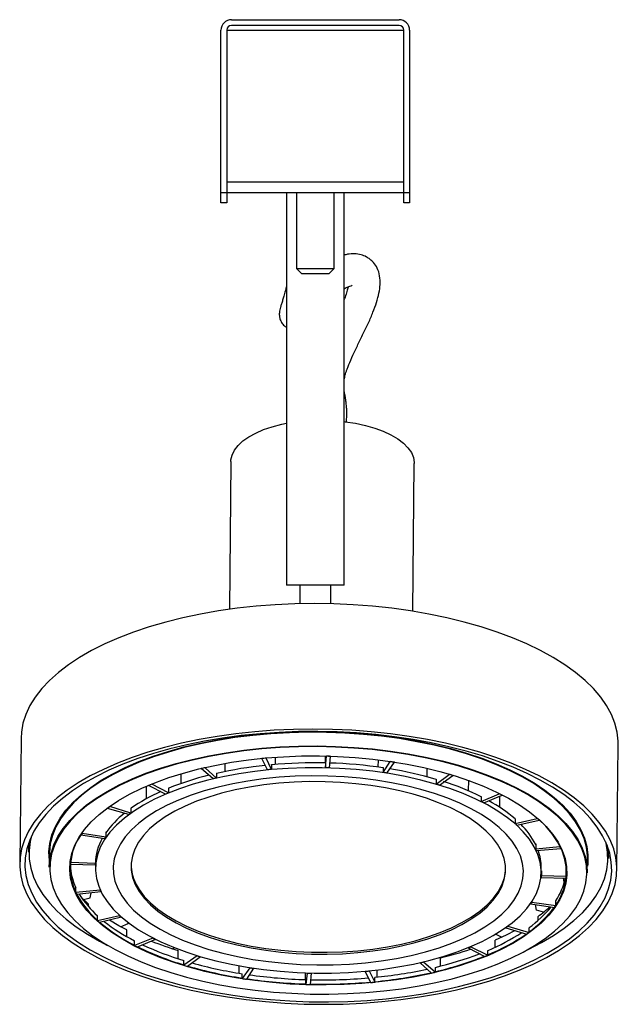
# Model space of a CAD drawing. Header units: millimetres. Extents: x -112 to 987, y -57 to 768.
# Tile 2 of 4: x 344 to 458, y 266 to 454. Entities that reach past the tile are written whole.
import ezdxf

# ---------------------------------------------------------------- set-up
doc = ezdxf.new("R2010")
doc.units = ezdxf.units.MM

msp = doc.modelspace()

# ---------------------------------------------------------------- linework, layer by layer
at = {"color": 7, "linetype": 'Continuous', "lineweight": 25}
for p, q in [((384.2, 453.72), (416.2, 453.72)), ((382.2, 420.72), (382.2, 451.72)), ((383.3, 451.72), (417.1, 451.72)), ((383.3, 451.72), (383.3, 420.72)), ((416.2, 452.62), (384.2, 452.62)), ((417.1, 420.72), (417.1, 451.72)), ((418.2, 451.72), (418.2, 420.72)), ((383.3, 422.72), (417.1, 422.72)), ((382.2, 418.72), (382.2, 420.72)), ((382.2, 420.72), (383.3, 420.72)), ((383.3, 420.72), (417.1, 420.72)), ((383.3, 420.72), (383.3, 418.72)), ((394.7, 420.72), (394.7, 345.72)), ((396.6, 420.72), (396.6, 406.18)), ((403.8, 406.18), (403.8, 420.72)), ((405.7, 345.72), (405.7, 420.72)), ((417.1, 420.72), (418.2, 420.72)), ((417.1, 418.72), (417.1, 420.72)), ((418.2, 420.72), (418.2, 418.72)), ((383.3, 418.72), (382.2, 418.72)), ((418.2, 418.72), (417.1, 418.72)), ((396.6, 406.18), (397.6, 405.18)), ((396.6, 406.18), (397.59, 406.18)), ((397.59, 406.18), (403.8, 406.18)), ((402.8, 405.18), (403.8, 406.18)), ((398.32, 405.18), (397.6, 405.18)), ((402.8, 405.18), (398.32, 405.18)), ((384.1, 369.34), (383.8, 341.11)), ((418.8, 340.74), (419.1, 368.97)), ((419.09, 369.16), (419.1, 368.97)), ((405.7, 345.72), (394.7, 345.72)), ((397.23, 345.72), (397.23, 342.17)), ((403.18, 342.16), (403.18, 345.72)), ((344.04, 316.52), (343.78, 292.56)), ((457.78, 291.35), (458.03, 315.31)), ((390.01, 312.59), (390.01, 312.64)), ((391.08, 310.46), (390.01, 312.59)), ((390.81, 312.67), (390.81, 312.72)), ((391.81, 310.52), (390.81, 312.67)), ((392.57, 312.86), (392.56, 311.48)), ((402.08, 313.1), (402.07, 311.77)), ((402.15, 310.87), (402.31, 313.05)), ((402.31, 313.05), (402.31, 313.1)), ((402.89, 310.85), (403.13, 313.03)), ((403.13, 313.03), (403.13, 313.08)), ((412.17, 312.39), (412.16, 310.98)), ((378.44, 310.68), (378.44, 310.73)), ((380.68, 308.73), (378.44, 310.68)), ((379.17, 310.85), (379.17, 310.9)), ((381.33, 308.89), (379.17, 310.85)), ((382.94, 311.67), (382.93, 310.12)), ((391.82, 311.45), (391.81, 310.52)), ((391.83, 311.42), (391.82, 311.45)), ((402.16, 311.79), (402.15, 310.87)), ((402.16, 311.76), (402.16, 311.79)), ((413.12, 310.84), (413.14, 310.87)), ((413.13, 309.94), (414.5, 312.02)), ((413.14, 310.87), (413.13, 309.94)), ((413.84, 309.83), (415.29, 311.9)), ((414.5, 312.02), (414.5, 312.07)), ((415.29, 311.9), (415.29, 311.95)), ((421.5, 310.75), (421.48, 309.14)), ((374.53, 309.69), (374.51, 307.82)), ((381.34, 309.81), (381.33, 308.89)), ((381.37, 309.79), (381.34, 309.81)), ((423.24, 308.64), (423.27, 308.67)), ((423.26, 307.74), (425.76, 309.58)), ((423.27, 308.67), (423.26, 307.74)), ((423.89, 307.55), (426.46, 309.37)), ((425.76, 309.58), (425.76, 309.63)), ((426.46, 309.37), (426.46, 309.42)), ((429.41, 308.45), (429.39, 306.45)), ((367.92, 307.31), (367.9, 304.89)), ((368.39, 307.44), (368.39, 307.51)), ((371.64, 305.82), (368.39, 307.44)), ((369, 307.7), (369, 307.76)), ((372.18, 306.05), (369, 307.7)), ((372.19, 306.97), (372.18, 306.05)), ((372.23, 306.95), (372.19, 306.97)), ((431.83, 305.32), (431.87, 305.34)), ((431.86, 304.42), (435.32, 305.89)), ((431.87, 305.34), (431.86, 304.42)), ((432.36, 304.16), (435.88, 305.6)), ((435.32, 305.89), (435.32, 305.95)), ((435.38, 305.4), (435.36, 303.31)), ((435.88, 305.6), (435.88, 305.67)), ((360.56, 303.1), (360.56, 303.19)), ((364.58, 301.92), (360.56, 303.1)), ((361, 303.42), (361, 303.51)), ((364.98, 302.2), (361, 303.42)), ((364.99, 303.13), (364.98, 302.2)), ((365.04, 303.11), (364.99, 303.13)), ((363.54, 302.23), (363.53, 301.96)), ((438.3, 301.11), (438.35, 301.12)), ((438.34, 300.2), (442.52, 301.19)), ((438.35, 301.12), (438.34, 300.2)), ((442.52, 301.19), (442.52, 301.28)), ((442.9, 300.85), (442.91, 300.94)), ((438.68, 299.89), (442.9, 300.85)), ((355.46, 297.95), (355.46, 298.04)), ((360, 297.28), (355.46, 297.95)), ((355.7, 298.32), (355.71, 298.41)), ((360.22, 297.61), (355.7, 298.32)), ((360.23, 298.53), (360.22, 297.61)), ((360.28, 298.52), (360.23, 298.53)), ((345.47, 296.46), (345.46, 294.73)), ((442.22, 296.28), (442.27, 296.29)), ((442.27, 296.29), (442.26, 295.37)), ((442.26, 295.37), (446.88, 295.83)), ((442.42, 295.03), (447.06, 295.45)), ((446.88, 295.83), (446.88, 295.91)), ((447.06, 295.45), (447.06, 295.54)), ((456.15, 293.55), (456.17, 295.29)), ((349.45, 294.51), (349.43, 291.88)), ((358.23, 293.5), (358.22, 292.58)), ((358.29, 293.5), (358.23, 293.5)), ((452.12, 290.79), (452.15, 293.42)), ((353.45, 292.35), (353.45, 292.44)), ((358.19, 292.24), (353.45, 292.35)), ((353.48, 292.73), (353.48, 292.82)), ((358.22, 292.58), (353.48, 292.73)), ((358.23, 292.62), (358.22, 291.7)), ((358.26, 293.16), (358.23, 293.16)), ((443.32, 290.8), (443.33, 291.72)), ((443.32, 291.18), (443.36, 291.18)), ((443.32, 290.84), (443.33, 290.84)), ((443.33, 290.84), (443.32, 289.91)), ((443.32, 289.91), (448.06, 289.76)), ((443.36, 291.18), (443.35, 290.25)), ((443.35, 290.25), (448.09, 290.14)), ((447.71, 289.01), (447.54, 289.78)), ((448.09, 290.14), (448.1, 291.07)), ((448.12, 291.25), (448.1, 291.07)), ((448.12, 291.07), (448.22, 291.06)), ((448.12, 290.69), (448.22, 290.68)), ((354.48, 287.04), (354.49, 287.96)), ((447.75, 289.01), (447.71, 289.01)), ((447.96, 289.14), (447.8, 289)), ((359.12, 287.46), (354.48, 287.04)), ((359.28, 287.13), (354.66, 286.67)), ((355.95, 285.72), (357.23, 286.01)), ((357.23, 286.01), (357.43, 286.94)), ((359.12, 287.59), (359.12, 287.46)), ((359.28, 287.24), (359.28, 287.13)), ((356.89, 284.35), (356.9, 284.82)), ((441.33, 284.97), (441.32, 284.88)), ((441.32, 284.88), (445.84, 284.18)), ((441.55, 285.3), (441.55, 285.21)), ((441.55, 285.21), (446.09, 284.54)), ((442.43, 283.68), (442.23, 284.74)), ((446.09, 284.54), (446.1, 285.46)), ((362.86, 282.6), (358.64, 281.64)), ((358.64, 281.64), (358.65, 282.56)), ((363.2, 282.29), (359.02, 281.3)), ((362.86, 282.66), (362.86, 282.6)), ((363.2, 282.35), (363.2, 282.29)), ((443.78, 283.29), (442.43, 283.68)), ((442.72, 281.68), (442.72, 282.47)), ((363.04, 280.5), (364.5, 281.1)), ((364.5, 281.1), (364.53, 281.27)), ((436.56, 280.34), (436.56, 280.29)), ((436.56, 280.29), (440.55, 279.07)), ((436.96, 280.63), (436.96, 280.58)), ((436.96, 280.58), (440.99, 279.39)), ((440.99, 279.39), (441, 280.31)), ((364.21, 278.61), (364.22, 279.87)), ((369.18, 278.33), (365.67, 276.89)), ((369.18, 278.37), (369.18, 278.33)), ((435.76, 278.48), (434.59, 279.06)), ((365.67, 276.89), (365.67, 277.81)), ((369.69, 278.07), (366.22, 276.61)), ((369.69, 278.11), (369.69, 278.07)), ((372.95, 276.29), (373.26, 276.51)), ((429.36, 276.48), (429.36, 276.44)), ((429.36, 276.44), (432.54, 274.8)), ((429.91, 276.71), (429.91, 276.67)), ((429.91, 276.67), (433.15, 275.05)), ((434.54, 276.58), (434.56, 277.95)), ((374.02, 274.38), (374.04, 275.94)), ((377.66, 274.94), (375.08, 273.12)), ((378.29, 274.75), (375.78, 272.91)), ((377.66, 274.97), (377.66, 274.94)), ((378.29, 274.78), (378.29, 274.75)), ((424.07, 272.97), (424.09, 274.58)), ((425.1, 274.82), (425, 274.92)), ((433.15, 275.05), (433.16, 275.97)), ((375.08, 273.12), (375.09, 274.05)), ((385.66, 271.61), (385.68, 273.03)), ((387.71, 272.69), (387.71, 272.66)), ((420.21, 273.63), (420.21, 273.6)), ((420.21, 273.6), (422.37, 271.64)), ((420.87, 273.79), (420.87, 273.76)), ((420.87, 273.76), (423.11, 271.81)), ((423.11, 271.81), (423.11, 272.73)), ((387.71, 272.66), (386.25, 270.59)), ((386.25, 270.59), (386.26, 271.51)), ((388.42, 272.55), (387.04, 270.47)), ((388.42, 272.58), (388.42, 272.55)), ((398.33, 270.39), (398.35, 271.68)), ((398.65, 271.65), (398.41, 269.46)), ((398.65, 271.67), (398.65, 271.65)), ((399.39, 271.63), (399.24, 269.44)), ((399.39, 271.65), (399.39, 271.63)), ((409.73, 271.99), (409.73, 271.97)), ((409.73, 271.97), (410.73, 269.82)), ((410.46, 272.06), (410.46, 272.04)), ((410.46, 272.04), (411.54, 269.9)), ((411.54, 269.9), (411.55, 270.82)), ((412.01, 270.87), (412.03, 272.23)), ((398.41, 269.46), (398.42, 270.39))]:
    msp.add_line(p, q, dxfattribs=at)
at = {"color": 7, "linetype": 'Continuous', "lineweight": 25, "flags": 128}
for points in [[(384.1, 369.34), (384.11, 369.63), (384.32, 370.58), (384.77, 371.51), (385.46, 372.41), (386.37, 373.26), (387.5, 374.05), (388.82, 374.78), (390.33, 375.42), (391.99, 375.98), (393.79, 376.44), (394.7, 376.63)], [(405.7, 376.96), (405.9, 376.94), (407.88, 376.63), (409.77, 376.22), (411.54, 375.71), (413.17, 375.11), (414.64, 374.42), (415.93, 373.66), (417.02, 372.84), (417.89, 371.97), (418.53, 371.05), (418.93, 370.11), (419.09, 369.16)], [(458.03, 315.31), (458.02, 315.91), (457.83, 317.63), (457.4, 319.35), (456.73, 321.04), (455.81, 322.72), (454.67, 324.36), (453.29, 325.97), (451.69, 327.54), (449.87, 329.06), (447.84, 330.52), (445.62, 331.91), (443.2, 333.24), (440.6, 334.5), (437.83, 335.68), (434.91, 336.77), (431.84, 337.77), (428.63, 338.68), (425.31, 339.49), (421.89, 340.2), (418.37, 340.8), (414.79, 341.3), (411.14, 341.69), (407.45, 341.97), (403.73, 342.14), (400, 342.2), (396.28, 342.14), (392.57, 341.97), (388.9, 341.69), (385.29, 341.3), (381.74, 340.8), (378.27, 340.2), (374.9, 339.49), (371.65, 338.68), (368.51, 337.77), (365.52, 336.77), (362.68, 335.68), (360.01, 334.5), (357.51, 333.24), (355.19, 331.91), (353.08, 330.52), (351.16, 329.06), (349.47, 327.54), (347.99, 325.97), (346.74, 324.36), (345.72, 322.72), (344.94, 321.04), (344.4, 319.35), (344.1, 317.63), (344.04, 316.52)], [(343.79, 291.96), (343.98, 290.24), (344.41, 288.53), (345.09, 286.83), (346, 285.15), (347.15, 283.51), (348.52, 281.9), (350.12, 280.33), (351.94, 278.81), (353.97, 277.35), (356.2, 275.96), (358.61, 274.63), (361.21, 273.37), (363.98, 272.2), (366.91, 271.1), (369.98, 270.1), (373.18, 269.19), (376.5, 268.38), (379.92, 267.67), (383.44, 267.07), (387.03, 266.57), (390.67, 266.18), (394.36, 265.9), (398.08, 265.73), (401.81, 265.67), (405.54, 265.73), (409.24, 265.9), (412.91, 266.18), (416.53, 266.57), (420.07, 267.07), (423.54, 267.67), (426.91, 268.38), (430.17, 269.19), (433.3, 270.1), (436.29, 271.1), (439.13, 272.2), (441.81, 273.37), (444.31, 274.63), (446.62, 275.96), (448.74, 277.35), (450.65, 278.81), (452.35, 280.33), (453.82, 281.9), (455.07, 283.51), (456.09, 285.15), (456.87, 286.83), (457.41, 288.53), (457.71, 290.24), (457.77, 291.96), (457.58, 293.68), (457.15, 295.39), (456.47, 297.08), (455.56, 298.76), (454.41, 300.4), (453.03, 302.01), (451.43, 303.58), (449.62, 305.1), (447.59, 306.56), (445.36, 307.96), (442.95, 309.29), (440.35, 310.54), (437.58, 311.72), (434.65, 312.81), (431.58, 313.81), (428.38, 314.72), (425.06, 315.53), (421.63, 316.24), (418.12, 316.84), (414.53, 317.34), (410.89, 317.73), (407.19, 318.01), (403.48, 318.18), (399.75, 318.24), (396.02, 318.18), (392.32, 318.01), (388.65, 317.73), (385.03, 317.34), (381.48, 316.84), (378.02, 316.24), (374.65, 315.53), (371.39, 314.72), (368.26, 313.81), (365.27, 312.81), (362.43, 311.72), (359.75, 310.54), (357.25, 309.29), (354.94, 307.96), (352.82, 306.56), (350.91, 305.1), (349.21, 303.58), (347.73, 302.01), (346.48, 300.4), (345.47, 298.76), (344.68, 297.08), (344.14, 295.39), (343.85, 293.68), (343.79, 291.96)], [(344.79, 291.96), (344.98, 290.25), (345.41, 288.55), (346.09, 286.87), (347, 285.2), (348.15, 283.57), (349.53, 281.98), (351.14, 280.42), (352.96, 278.92), (354.99, 277.48), (357.22, 276.1), (359.64, 274.78), (362.24, 273.55), (365.01, 272.39), (367.94, 271.32), (371.01, 270.34), (374.2, 269.45), (377.52, 268.67), (380.94, 267.98), (384.44, 267.4), (388.02, 266.92), (391.65, 266.56), (395.32, 266.31), (399.02, 266.17), (402.72, 266.14), (406.41, 266.22), (410.08, 266.42), (413.71, 266.73), (417.28, 267.15), (420.78, 267.68), (424.2, 268.31), (427.51, 269.05), (430.7, 269.88), (433.76, 270.82), (436.68, 271.84), (439.44, 272.96), (442.04, 274.16), (444.45, 275.43), (446.67, 276.78), (448.69, 278.19), (450.5, 279.67), (452.1, 281.19), (453.46, 282.77), (454.6, 284.38), (455.51, 286.03), (456.17, 287.71), (456.59, 289.4), (456.77, 291.1), (456.7, 292.81), (456.39, 294.51), (455.84, 296.21), (455.04, 297.88), (454.01, 299.53), (452.74, 301.14), (451.25, 302.72), (449.54, 304.25), (447.61, 305.72), (445.48, 307.13), (443.15, 308.48), (440.64, 309.76), (437.95, 310.95), (435.1, 312.07), (432.11, 313.1), (428.97, 314.03), (425.71, 314.87), (422.34, 315.6), (418.88, 316.24), (415.34, 316.77), (411.73, 317.18), (408.08, 317.49), (404.39, 317.69), (400.69, 317.78), (396.99, 317.75), (393.31, 317.61), (389.66, 317.35), (386.05, 316.99), (382.51, 316.51), (379.06, 315.93), (375.69, 315.25), (372.44, 314.46), (369.31, 313.57), (366.32, 312.59), (363.47, 311.52), (360.8, 310.37), (358.29, 309.13), (355.97, 307.82), (353.85, 306.44), (351.94, 304.99), (350.23, 303.49), (348.75, 301.94), (347.5, 300.34), (346.47, 298.71), (345.69, 297.05), (345.15, 295.36), (344.85, 293.66), (344.79, 291.96)], [(349.44, 293.12), (349.44, 293.14), (349.36, 294.78), (349.52, 296.41), (349.94, 298.03), (350.59, 299.64), (351.48, 301.21), (352.61, 302.76), (353.97, 304.26), (355.55, 305.71), (357.34, 307.11), (359.35, 308.45), (361.55, 309.71), (363.94, 310.9), (366.5, 312.02), (369.23, 313.04), (372.11, 313.98), (375.12, 314.82), (378.26, 315.56), (381.5, 316.2), (384.84, 316.73), (388.25, 317.16), (391.72, 317.47), (395.24, 317.68), (398.78, 317.77), (402.33, 317.75), (405.87, 317.61), (409.39, 317.37), (412.87, 317.01), (416.29, 316.54), (419.64, 315.97), (422.9, 315.29), (426.05, 314.51), (429.09, 313.63), (431.98, 312.66), (434.73, 311.6), (437.32, 310.45), (439.73, 309.23), (441.96, 307.94), (443.99, 306.58), (445.82, 305.16), (447.43, 303.69), (448.82, 302.17), (449.98, 300.61), (450.9, 299.02), (451.59, 297.41), (452.04, 295.78), (452.24, 294.14), (452.19, 292.51), (452.13, 292.03)], [(452.15, 293.42), (452.14, 294.06), (451.94, 295.69), (451.49, 297.31), (450.81, 298.92), (449.88, 300.51), (448.72, 302.06), (447.34, 303.58), (445.73, 305.05), (443.91, 306.47), (441.88, 307.82), (439.66, 309.11), (437.25, 310.33), (434.67, 311.47), (431.92, 312.53), (429.03, 313.5), (426, 314.38), (422.86, 315.16), (419.61, 315.83), (416.26, 316.41), (412.85, 316.87), (409.38, 317.23), (405.86, 317.48), (402.33, 317.61), (398.78, 317.63), (395.25, 317.54), (391.74, 317.34), (388.27, 317.02), (384.87, 316.6), (381.54, 316.07), (378.3, 315.43), (375.17, 314.69), (372.16, 313.85), (369.29, 312.92), (366.57, 311.89), (364.01, 310.78), (361.62, 309.59), (359.43, 308.33), (357.43, 307), (355.64, 305.6), (354.06, 304.15), (352.7, 302.65), (351.58, 301.11), (350.69, 299.54), (350.03, 297.94), (349.62, 296.32), (349.46, 294.68), (349.45, 294.51)], [(349.43, 291.88), (349.48, 292.87), (349.77, 294.5), (350.3, 296.11), (351.07, 297.7), (352.08, 299.26), (353.32, 300.78), (354.79, 302.26), (356.48, 303.68), (358.37, 305.04), (360.47, 306.34), (362.77, 307.57), (365.24, 308.72), (367.88, 309.79), (370.68, 310.77), (373.62, 311.66), (376.69, 312.45), (379.88, 313.13), (383.16, 313.72), (386.53, 314.2), (389.97, 314.57)], [(389.99, 314.44), (386.56, 314.07), (383.2, 313.59), (379.92, 313), (376.74, 312.32), (373.67, 311.53), (370.74, 310.64), (367.94, 309.66), (365.31, 308.6), (362.84, 307.45), (360.55, 306.22), (358.46, 304.93), (356.56, 303.57), (354.88, 302.15), (353.42, 300.67), (352.18, 299.16), (351.17, 297.6), (350.4, 296.01), (349.87, 294.41), (349.58, 292.78), (349.54, 291.15), (349.74, 289.52), (350.18, 287.9), (350.86, 286.29), (351.79, 284.71), (352.94, 283.16), (354.33, 281.65), (355.93, 280.18), (357.75, 278.77), (359.77, 277.41), (361.99, 276.12), (364.4, 274.91), (366.97, 273.77), (369.71, 272.71), (372.6, 271.74), (375.62, 270.87), (378.76, 270.09), (382, 269.42), (385.34, 268.84), (388.75, 268.38), (392.21, 268.02), (395.72, 267.78), (399.25, 267.64), (402.79, 267.62), (406.32, 267.71), (409.82, 267.91), (413.28, 268.23), (416.67, 268.65), (420, 269.18), (423.23, 269.82), (426.35, 270.56), (429.36, 271.4), (432.22, 272.33), (434.94, 273.35), (437.49, 274.46), (439.87, 275.65), (442.06, 276.91), (444.06, 278.24), (445.85, 279.63), (447.42, 281.08), (448.78, 282.57), (449.9, 284.11), (450.79, 285.68), (451.44, 287.28), (451.85, 288.9), (452.02, 290.52), (451.94, 292.16), (451.62, 293.78), (451.05, 295.4), (450.25, 296.99), (449.21, 298.56), (447.94, 300.09), (446.44, 301.58), (444.73, 303.03), (442.81, 304.41), (440.68, 305.73), (438.37, 306.99), (435.88, 308.17), (433.22, 309.26), (430.41, 310.28), (427.45, 311.2), (424.37, 312.02), (421.17, 312.75), (417.88, 313.38), (414.51, 313.9), (411.07, 314.31), (407.58, 314.61), (404.06, 314.8), (400.53, 314.88), (396.99, 314.84), (393.47, 314.69), (389.99, 314.44)], [(389.97, 314.57), (393.46, 314.83), (396.98, 314.98), (400.53, 315.01), (404.07, 314.93), (407.6, 314.74), (411.09, 314.44), (414.54, 314.03), (417.92, 313.51), (421.22, 312.88), (424.42, 312.15), (427.5, 311.33), (430.47, 310.4), (433.28, 309.39), (435.95, 308.29), (438.45, 307.11), (440.76, 305.85), (442.89, 304.53), (444.82, 303.14), (446.53, 301.69), (448.03, 300.2), (449.3, 298.66), (450.35, 297.09), (451.15, 295.49), (451.72, 293.88), (452.04, 292.25), (452.12, 290.79)], [(390.79, 312.72), (394.16, 312.96), (397.57, 313.1), (401, 313.12), (404.42, 313.03), (407.82, 312.82), (411.19, 312.5), (414.5, 312.07), (417.74, 311.53), (420.9, 310.89), (423.95, 310.14), (426.87, 309.3), (429.66, 308.36), (432.3, 307.33), (434.78, 306.22), (437.08, 305.03), (439.19, 303.76), (441.1, 302.44), (442.8, 301.05), (444.28, 299.61), (445.53, 298.13), (446.55, 296.62), (447.33, 295.07), (447.87, 293.51), (448.16, 291.93), (448.21, 290.35), (448.01, 288.78), (447.56, 287.22), (446.87, 285.67), (445.93, 284.16), (444.77, 282.69), (443.37, 281.26), (441.75, 279.88), (439.92, 278.56), (437.88, 277.3), (435.65, 276.12), (433.24, 275.02), (430.66, 274.01), (427.92, 273.08), (425.04, 272.25), (422.04, 271.51), (418.92, 270.88), (415.71, 270.36), (412.42, 269.94), (409.07, 269.64), (405.68, 269.45), (402.26, 269.37), (398.84, 269.4), (395.42, 269.55), (392.03, 269.82), (388.69, 270.19), (385.41, 270.68), (382.21, 271.27), (379.11, 271.96), (376.12, 272.76), (373.26, 273.65), (370.54, 274.64), (367.98, 275.71), (365.59, 276.86), (363.39, 278.09), (361.37, 279.38), (359.57, 280.74), (357.98, 282.15), (356.61, 283.61), (355.47, 285.11), (354.57, 286.64), (353.91, 288.2), (353.5, 289.77), (353.33, 291.35), (353.41, 292.93), (353.73, 294.5), (354.3, 296.05), (355.11, 297.58), (356.16, 299.07), (357.45, 300.53), (358.96, 301.93), (360.68, 303.28), (362.62, 304.57), (364.75, 305.79), (367.08, 306.93), (369.57, 307.99), (372.24, 308.96), (375.05, 309.84), (377.99, 310.63), (381.05, 311.31), (384.22, 311.89), (387.47, 312.36), (390.79, 312.72)], [(409.72, 271.99), (412.88, 272.34), (415.97, 272.8), (418.96, 273.36), (421.86, 274.03), (424.62, 274.8), (427.25, 275.67), (429.72, 276.63), (432.02, 277.67), (434.14, 278.8), (436.07, 280), (437.78, 281.26), (439.28, 282.58), (440.55, 283.95), (441.59, 285.37), (442.39, 286.82), (442.94, 288.3), (443.25, 289.79), (443.31, 291.29), (443.12, 292.79), (442.68, 294.29), (441.99, 295.76), (441.07, 297.21), (439.9, 298.62), (438.51, 299.99), (436.89, 301.31), (435.07, 302.57), (433.04, 303.76), (430.82, 304.88), (428.43, 305.92), (425.87, 306.88), (423.17, 307.74), (420.33, 308.5), (417.38, 309.17), (414.33, 309.73), (411.21, 310.18), (408.02, 310.52), (404.79, 310.74), (401.53, 310.85), (398.28, 310.85), (395.03, 310.73), (391.82, 310.5), (388.66, 310.15), (385.58, 309.7), (382.58, 309.13), (379.69, 308.46), (376.92, 307.69), (374.29, 306.82), (371.82, 305.86), (369.52, 304.82), (367.4, 303.69), (365.48, 302.5), (363.76, 301.23), (362.26, 299.91), (360.99, 298.54), (359.95, 297.12), (359.15, 295.67), (358.6, 294.2), (358.29, 292.7), (358.23, 291.2), (358.42, 289.7), (358.86, 288.21), (359.55, 286.73), (360.48, 285.28), (361.64, 283.87), (363.03, 282.5), (364.65, 281.18), (366.48, 279.92), (368.51, 278.73), (370.72, 277.61), (373.12, 276.57), (375.67, 275.62), (378.38, 274.75), (381.21, 273.99), (384.16, 273.32), (387.21, 272.77), (390.34, 272.32), (393.52, 271.98), (396.76, 271.75), (400.01, 271.64), (403.27, 271.64), (406.51, 271.76), (409.72, 271.99)], [(362.5, 287.77), (363.27, 286.37), (364.29, 285.01), (365.53, 283.68), (367, 282.4), (368.68, 281.18), (370.56, 280.02), (372.63, 278.93), (374.88, 277.92), (377.3, 277), (379.86, 276.16), (382.56, 275.42), (385.37, 274.78), (388.27, 274.25), (391.26, 273.82), (394.31, 273.5), (397.4, 273.29), (400.51, 273.2), (403.62, 273.22), (406.71, 273.36), (409.77, 273.6), (412.77, 273.96), (415.69, 274.43), (418.52, 275.01), (421.23, 275.69), (423.82, 276.46), (426.26, 277.33), (428.54, 278.29), (430.65, 279.33), (432.56, 280.45), (434.28, 281.63), (435.78, 282.88), (437.06, 284.17), (438.11, 285.51), (438.93, 286.89), (439.5, 288.3), (439.83, 289.72), (439.92, 291.16), (439.75, 292.59), (439.34, 294.02), (438.69, 295.43), (437.79, 296.81), (436.66, 298.15), (435.31, 299.46), (433.73, 300.71), (431.95, 301.9), (429.97, 303.02), (427.81, 304.07), (425.47, 305.04), (422.98, 305.92), (420.35, 306.71), (417.6, 307.4), (414.73, 307.99), (411.78, 308.48), (408.76, 308.85), (405.69, 309.11), (402.59, 309.26), (399.48, 309.3), (396.38, 309.22), (393.3, 309.03), (390.27, 308.72), (387.31, 308.31), (384.43, 307.78), (381.65, 307.16), (379, 306.43), (376.48, 305.6), (374.12, 304.69), (371.93, 303.69), (369.92, 302.61), (368.1, 301.46), (366.49, 300.25), (365.1, 298.98), (363.93, 297.65), (362.99, 296.29), (362.3, 294.9), (361.84, 293.48), (361.64, 292.05), (361.68, 290.62), (361.97, 289.19), (362.5, 287.77)], [(365.83, 288.55), (366.57, 287.23), (367.54, 285.93), (368.74, 284.68), (370.16, 283.47), (371.79, 282.32), (373.62, 281.23), (375.63, 280.22), (377.82, 279.28), (380.16, 278.43), (382.64, 277.67), (385.25, 277.01), (387.96, 276.45), (390.76, 275.99), (393.63, 275.64), (396.54, 275.4), (399.49, 275.27), (402.44, 275.25), (405.39, 275.34), (408.3, 275.55), (411.16, 275.87), (413.95, 276.29), (416.65, 276.82), (419.24, 277.46), (421.7, 278.19), (424.02, 279.01), (426.19, 279.92), (428.18, 280.91), (429.98, 281.98), (431.58, 283.11), (432.98, 284.3), (434.15, 285.54), (435.09, 286.82), (435.8, 288.14), (436.27, 289.48), (436.5, 290.83), (436.49, 292.2), (436.23, 293.55), (435.73, 294.9), (434.98, 296.23), (434.01, 297.52), (432.81, 298.77), (431.39, 299.98), (429.76, 301.13), (427.93, 302.22), (425.92, 303.23), (423.74, 304.17), (421.4, 305.02), (418.91, 305.78), (416.31, 306.44), (413.6, 307), (410.8, 307.46), (407.93, 307.81), (405.01, 308.06), (402.07, 308.19), (399.11, 308.2), (396.17, 308.11), (393.26, 307.9), (390.4, 307.58), (387.61, 307.16), (384.91, 306.63), (382.32, 305.99), (379.85, 305.26), (377.53, 304.44), (375.37, 303.53), (373.38, 302.54), (371.57, 301.48), (369.97, 300.34), (368.58, 299.16), (367.41, 297.91), (366.46, 296.63), (365.75, 295.32), (365.28, 293.97), (365.05, 292.62), (365.07, 291.26), (365.33, 289.9), (365.83, 288.55)], [(448.1, 290.23), (448.11, 290.44), (448.06, 292.02), (447.77, 293.59), (447.23, 295.15), (446.45, 296.69), (445.44, 298.21), (444.19, 299.69), (442.91, 300.94)], [(346.02, 297.82), (345.77, 296.77), (345.57, 295.07), (345.61, 293.37), (345.9, 291.67), (346.43, 289.98), (347.21, 288.31), (348.22, 286.67), (349.48, 285.05), (350.96, 283.48), (352.66, 281.96), (354.58, 280.49), (356.7, 279.08), (359.02, 277.73), (360.57, 276.93)], [(440.66, 276.08), (440.95, 276.22), (443.4, 277.47), (445.65, 278.8), (447.71, 280.2), (449.55, 281.66), (451.18, 283.17), (452.58, 284.74), (453.75, 286.34), (454.69, 287.98), (455.38, 289.65), (455.83, 291.33), (456.04, 293.03), (455.99, 294.73), (455.7, 296.43), (455.65, 296.66)], [(455.92, 295.99), (456.09, 294.82), (456.15, 293.55)], [(365.83, 288.9), (366.57, 287.58), (367.55, 286.29), (368.75, 285.03), (370.17, 283.82), (371.8, 282.67), (373.62, 281.59), (375.64, 280.57), (377.82, 279.64), (380.16, 278.79), (382.64, 278.03), (385.25, 277.37), (387.96, 276.8), (390.76, 276.34), (393.63, 275.99), (396.55, 275.75), (399.49, 275.62), (402.45, 275.6), (405.39, 275.7), (408.3, 275.9), (411.16, 276.22), (413.95, 276.65), (416.65, 277.18), (419.24, 277.81), (421.71, 278.54), (424.03, 279.37), (426.19, 280.28), (428.18, 281.27), (429.98, 282.33), (431.59, 283.46), (432.98, 284.65), (434.15, 285.89), (435.1, 287.17), (435.81, 288.49), (436.28, 289.83), (436.51, 291.19), (436.52, 291.52)], [(356.9, 284.82), (355.48, 286.22), (355.44, 286.26)], [(364.22, 279.87), (362.7, 280.69), (360.94, 281.76)], [(438.34, 279.75), (436.62, 278.88), (434.56, 277.95)]]:
    msp.add_lwpolyline(points, dxfattribs=at)
at = {"color": 7, "linetype": 'Continuous', "lineweight": 25}
for centre, radius, start, end in [((384.2, 451.72), 2, 90, 180), ((416.2, 451.72), 2, 0, 90), ((384.2, 451.72), 0.9, 90, 180), ((416.2, 451.72), 0.9, 0, 90), ((399.56, 216.37), 96.7, 95.1915, 95.6714), ((399.92, 210.53), 102.55, 88.2045, 88.666), ((396.35, 235.5), 77.29, 102.8447, 103.402), ((398.67, 233.2), 78.51, 95.8587, 102.7282), ((399.68, 223.87), 87.01, 95.1915, 95.6714), ((400.01, 220.61), 91.18, 88.6494, 95.1478), ((400, 218.62), 92.27, 88.2045, 88.666), ((400.18, 222.82), 88.97, 81.63, 88.25), ((402.91, 239.24), 72.32, 73.6539, 80.8595), ((400.97, 220.59), 92.43, 81.085, 81.5796), ((393.86, 253.23), 57.91, 103.9738, 111.9308), ((396.79, 241.09), 69.54, 102.8447, 103.402), ((400.95, 227.67), 83.17, 81.085, 81.5796), ((405.83, 241.99), 70.47, 72.981, 73.5736), ((388.66, 259.62), 51.94, 112.2372, 112.9635), ((405.33, 246.92), 63.41, 72.981, 73.5736), ((409.43, 259.99), 50.57, 63.6629, 72.426), ((384.59, 274.98), 34.26, 113.9192, 124.7913), ((389.87, 262.79), 46.74, 112.2372, 112.9635), ((415.14, 265.55), 45.1, 62.6263, 63.4243), ((377.96, 279.38), 29.43, 125.2005, 126.2612), ((413.7, 268.12), 40.59, 62.6263, 63.4243), ((419.41, 279.01), 29.07, 49.3459, 61.4518), ((374.75, 288.12), 17.82, 128.0545, 144.612), ((380.25, 280.56), 26.48, 125.2005, 126.2612), ((426.4, 282.67), 24.56, 47.7767, 48.9734), ((423.83, 283.53), 22.1, 47.7767, 48.9734), ((428.94, 289.39), 14.95, 26.9832, 45.5168), ((357.41, 294.59), 11.96, 167.608, 179.3469), ((364.31, 291.75), 10.86, 144.5983, 205.1947), ((368.18, 289.54), 15.25, 144.8942, 146.5382), ((368.2, 292.4), 9.97, 150.2326, 178.7424), ((371.45, 289.71), 13.73, 144.8942, 146.5382), ((431.83, 290.1), 11.69, 24.9395, 26.7694), ((435.28, 289.98), 12.99, 24.9395, 26.7694), ((433.91, 291.79), 9.42, 359.5466, 20.2874), ((364.41, 292.68), 10.98, 182.2035, 205.4179), ((363.56, 291.64), 10.14, 173.8172, 175.9758), ((367.29, 291.6), 9.12, 173.8172, 175.9758), ((373.2, 292.43), 8.16, 181.0473, 205.5867), ((434.25, 290.89), 9.12, 353.8172, 355.9758), ((434.26, 291.82), 9.12, 353.8172, 355.9758), ((436.37, 291.29), 11.79, 325.5692, 352.5584), ((436.17, 292.23), 12.01, 325.7006, 348.1788), ((437.98, 290.86), 10.14, 353.8172, 355.9758), ((366.26, 292.52), 12.99, 204.9395, 206.7694), ((370.58, 295.26), 18.05, 208.4131, 228.5675), ((371, 296.49), 18.61, 211.6682, 228.4371), ((369.72, 292.39), 11.69, 204.9395, 206.7694), ((428.4, 297.1), 21.65, 305.5503, 323.4015), ((427.97, 298.46), 22.33, 305.6685, 320.5747), ((430.1, 292.78), 13.73, 324.8942, 326.5382), ((426.93, 304.09), 26.78, 306.153, 312.3738), ((433.36, 292.95), 15.25, 324.8942, 326.5382), ((377.71, 298.96), 22.1, 227.7767, 228.9734), ((375.14, 299.82), 24.56, 227.7767, 228.9734), ((380.61, 306.73), 33.29, 229.7578, 243.3277), ((381.6, 309.15), 35.15, 231.8578, 243.0597), ((421.3, 301.93), 26.48, 305.2005, 306.2612), ((387.84, 314.37), 40.59, 242.6263, 243.4243), ((417.89, 312.02), 39.92, 292.4816, 304.4346), ((416.83, 314.97), 42.28, 292.7253, 302.6145), ((423.58, 303.12), 29.43, 305.2005, 306.2612), ((386.4, 316.95), 45.1, 242.6263, 243.4243), ((391.7, 328.47), 57.7, 243.9115, 253.2687), ((392.01, 330.2), 58.65, 245.0171, 253.2306), ((393.28, 339.08), 66, 248.3281, 253.0526), ((411.67, 319.71), 46.74, 292.2372, 292.9635), ((396.22, 335.57), 63.41, 252.981, 253.5736), ((408.13, 336.66), 65.66, 283.1929, 290.8854), ((408.35, 334.98), 64.78, 283.1686, 291.8338), ((407.33, 345.3), 72.68, 283.3262, 288.0423), ((412.88, 322.88), 51.94, 292.2372, 292.9635), ((395.71, 340.51), 70.47, 252.981, 253.5736), ((398.83, 352.1), 82.39, 253.8181, 261.221), ((399.1, 354.23), 83.71, 254.4701, 261.1785), ((404.75, 341.41), 69.54, 282.8447, 283.402), ((401.44, 369.36), 99.02, 261.9639, 268.2523), ((400.6, 354.82), 83.17, 261.085, 261.5796), ((401.54, 363.87), 92.27, 268.2045, 268.666), ((401.86, 358.62), 87.01, 275.1915, 275.6714), ((403.09, 357.11), 87.53, 275.5389, 282.6737), ((402.84, 359.66), 89.26, 275.5969, 282.103), ((405.19, 346.99), 77.29, 282.8447, 283.402), ((400.58, 361.9), 92.43, 261.085, 261.5796), ((401.42, 368.36), 98.85, 261.6665, 268.2555), ((401.63, 371.96), 102.55, 268.2045, 268.666), ((401.64, 370.67), 101.16, 268.6125, 275.1345), ((401.65, 371.58), 101.24, 268.6419, 274.9144), ((401.98, 366.12), 96.7, 275.1915, 275.6714)]:
    msp.add_arc(centre, radius, start, end, dxfattribs=at)
for points, knots in [([(405.7, 384.87), (405.7, 384.88), (405.73, 385.1), (405.85, 385.64), (406.07, 386.4), (406.32, 387.14), (406.68, 388.1), (407.36, 389.62), (408.33, 391.64), (409.37, 393.76), (410.37, 395.87), (411.25, 397.9), (411.92, 399.74), (412.4, 401.55), (412.62, 403.18), (412.55, 404.81), (412.1, 406.24), (411.43, 407.27), (410.72, 407.94), (409.87, 408.5), (408.89, 408.87), (407.64, 409.04), (406.54, 408.98), (405.92, 408.8), (405.7, 408.74)], [0, 0, 0, 0, 0.002581, 0.042958, 0.085665, 0.109242, 0.134387, 0.187822, 0.241026, 0.293263, 0.345184, 0.397649, 0.45115, 0.505125, 0.559954, 0.619868, 0.68081, 0.731449, 0.769586, 0.798611, 0.844541, 0.900756, 0.965695, 1, 1, 1, 1]), ([(394.7, 402.75), (394.63, 402.49), (394.45, 401.81), (394.2, 400.95), (393.95, 400.08), (393.75, 399.45), (393.57, 398.88), (393.42, 398.28), (393.33, 397.7), (393.32, 397.14), (393.44, 396.57), (393.66, 396.07), (393.95, 395.62), (394.31, 395.2), (394.62, 395.02), (394.7, 394.97)], [0, 0, 0, 0, 0.071767, 0.191672, 0.29069, 0.404096, 0.509313, 0.581573, 0.669995, 0.770489, 0.853137, 0.887656, 0.919222, 0.978982, 1, 1, 1, 1]), ([(405.7, 402.34), (405.84, 402.41), (406.24, 402.64), (406.76, 402.85), (407.23, 402.97), (407.23, 402.99), (407.23, 403)], [0, 0, 0, 0, 0.174957, 0.50415, 0.786737, 1, 1, 1, 1]), ([(406.47, 402.71), (406.46, 402.62), (406.39, 402.32), (406.19, 401.6), (405.92, 400.79), (405.72, 400.31), (405.7, 400.26)], [0, 0, 0, 0, 0.158144, 0.564513, 0.954336, 1, 1, 1, 1]), ([(406.13, 376.88), (406.14, 376.99), (406.19, 377.49), (406.21, 378.19), (406.21, 379.04), (406.18, 379.72), (406.13, 380.26), (406.06, 380.83), (405.97, 381.43), (405.82, 382.16), (405.74, 382.66), (405.7, 382.92)], [0, 0, 0, 0, 0.033724, 0.153651, 0.257136, 0.368623, 0.449004, 0.506869, 0.629373, 0.804385, 1, 1, 1, 1])]:
    msp.add_open_spline(points, degree=3, knots=knots, dxfattribs=at)

doc.saveas('drawing.dxf')
